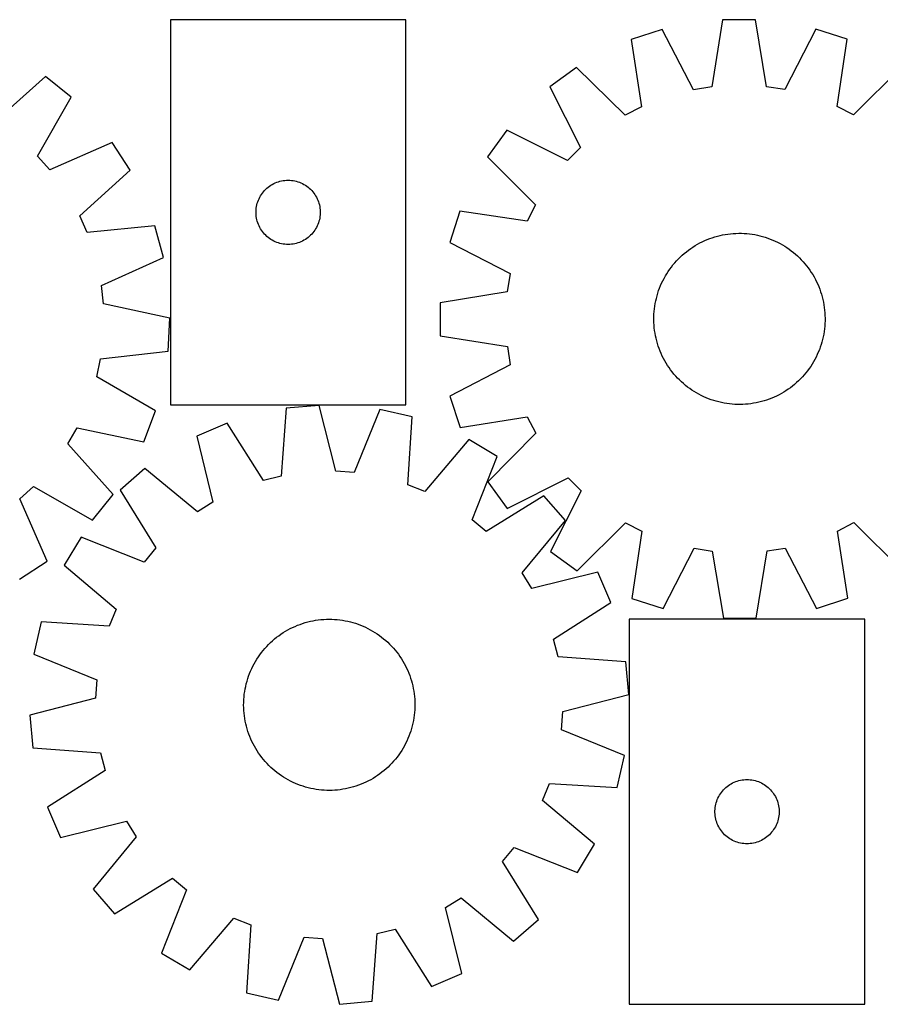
# Model space of a CAD drawing. Header units: millimetres. Extents: x 7 to 1493, y 7 to 467.
# Tile 2 of 5: x 323 to 725, y 7 to 467. Entities that reach past the tile are written whole.
import ezdxf

# ---------------------------------------------------------------- set-up
doc = ezdxf.new("R2010")
doc.units = ezdxf.units.MM
doc.layers.add('CUT', color=7, linetype='CONTINUOUS', true_color=0x000000)

msp = doc.modelspace()

# ---------------------------------------------------------------- linework, layer by layer
at = {"layer": 'CUT'}
for p, q in [((393.433035, 466.621152), (393.433035, 286.621152)), ((503.433035, 466.621152), (393.433035, 466.621152)), ((503.433035, 286.621152), (503.433035, 466.621152)), ((651.444041, 466.59381), (646.340247, 435.242159)), ((666.83008, 466.61259), (651.444041, 466.59381)), ((672.010395, 435.273492), (666.83008, 466.61259)), ((623.262024, 462.094948), (608.634835, 457.322539)), ((637.873111, 433.8905), (623.262024, 462.094948)), ((695.022995, 462.18254), (680.480806, 433.942507)), ((709.661791, 457.445854), (695.022995, 462.18254)), ((608.634835, 457.322539), (613.469032, 425.928188)), ((704.90425, 426.039795), (709.661791, 457.445854)), ((583.222369, 444.335145), (570.785841, 435.276264)), ((605.833992, 422.026195), (583.222369, 444.335145)), ((735.105887, 444.520536), (712.548792, 422.156452)), ((335.088177, 440.147522), (311.381285, 419.00614)), ((347.052499, 430.473561), (335.088177, 440.147522)), ((570.785841, 435.276264), (585.084823, 406.912311)), ((646.340247, 435.242159), (637.873111, 433.8905)), ((680.480806, 433.942507), (672.010395, 435.273492)), ((331.342624, 402.866052), (347.052499, 430.473561)), ((613.469032, 425.928188), (605.833992, 422.026195)), ((712.548792, 422.156452), (704.90425, 426.039795)), ((550.630476, 415.071635), (541.601983, 402.613029)), ((579.029252, 400.841938), (550.630476, 415.071635)), ((366.164303, 409.279109), (337.084663, 396.498292)), ((374.553631, 396.381446), (366.164303, 409.279109)), ((585.084823, 406.912311), (579.029252, 400.841938)), ((337.084663, 396.498292), (331.342624, 402.866052)), ((541.601983, 402.613029), (563.966066, 380.055934)), ((351.081462, 374.979763), (374.553631, 396.381446)), ((443.871312, 390.910683), (444.612968, 391.126568)), ((444.612968, 391.126568), (445.364754, 391.303987)), ((445.364754, 391.303987), (446.124676, 391.44247)), ((446.124676, 391.44247), (446.89072, 391.54165)), ((446.89072, 391.54165), (447.660853, 391.601263)), ((447.660853, 391.601263), (448.433035, 391.621152)), ((448.433035, 391.621152), (449.205216, 391.601263)), ((449.205216, 391.601263), (449.97535, 391.54165)), ((449.97535, 391.54165), (450.741393, 391.44247)), ((450.741393, 391.44247), (451.501316, 391.303987)), ((451.501316, 391.303987), (452.253101, 391.126568)), ((452.253101, 391.126568), (452.994757, 390.910683)), ((436.914828, 386.23005), (437.424754, 386.810252)), ((437.424754, 386.810252), (437.963872, 387.363435)), ((437.963872, 387.363435), (438.530753, 387.888131)), ((438.530753, 387.888131), (439.123892, 388.382949)), ((439.123892, 388.382949), (439.741718, 388.846577)), ((439.741718, 388.846577), (440.382592, 389.277785)), ((440.382592, 389.277785), (441.044814, 389.675431)), ((441.044814, 389.675431), (441.726628, 390.038458)), ((441.726628, 390.038458), (442.426226, 390.365906)), ((442.426226, 390.365906), (443.141753, 390.656904)), ((443.141753, 390.656904), (443.871312, 390.910683)), ((452.994757, 390.910683), (453.724316, 390.656904)), ((453.724316, 390.656904), (454.439843, 390.365906)), ((454.439843, 390.365906), (455.139441, 390.038458)), ((455.139441, 390.038458), (455.821256, 389.675431)), ((455.821256, 389.675431), (456.483477, 389.277785)), ((456.483477, 389.277785), (457.124351, 388.846577)), ((457.124351, 388.846577), (457.742177, 388.382949)), ((457.742177, 388.382949), (458.335316, 387.888131)), ((458.335316, 387.888131), (458.902197, 387.363435)), ((458.902197, 387.363435), (459.441315, 386.810252)), ((459.441315, 386.810252), (459.951241, 386.23005)), ((434.265696, 381.549288), (434.538175, 382.27207)), ((434.538175, 382.27207), (434.847501, 382.979868)), ((434.847501, 382.979868), (435.192853, 383.670803)), ((435.192853, 383.670803), (435.573315, 384.343044)), ((435.573315, 384.343044), (435.987879, 384.994808)), ((435.987879, 384.994808), (436.435446, 385.624366)), ((436.435446, 385.624366), (436.914828, 386.23005)), ((459.951241, 386.23005), (460.430623, 385.624366)), ((460.430623, 385.624366), (460.87819, 384.994808)), ((460.87819, 384.994808), (461.292754, 384.343044)), ((461.292754, 384.343044), (461.673217, 383.670803)), ((461.673217, 383.670803), (462.018569, 382.979868)), ((462.018569, 382.979868), (462.327894, 382.27207)), ((462.327894, 382.27207), (462.600373, 381.549288)), ((433.438008, 377.007371), (433.477772, 377.778784)), ((433.477772, 377.778784), (433.557194, 378.547127)), ((433.557194, 378.547127), (433.676065, 379.310363)), ((433.676065, 379.310363), (433.834069, 380.066468)), ((433.834069, 380.066468), (434.030786, 380.813436)), ((434.030786, 380.813436), (434.265696, 381.549288)), ((462.600373, 381.549288), (462.835283, 380.813436)), ((462.835283, 380.813436), (463.032, 380.066468)), ((463.032, 380.066468), (463.190004, 379.310363)), ((463.190004, 379.310363), (463.308875, 378.547127)), ((463.308875, 378.547127), (463.388297, 377.778784)), ((463.388297, 377.778784), (463.428062, 377.007371)), ((563.966066, 380.055934), (560.082724, 372.411393)), ((354.57472, 367.149276), (351.081462, 374.979763)), ((433.438008, 376.234933), (433.438008, 377.007371)), ((433.477772, 375.46352), (433.438008, 376.234933)), ((433.557194, 374.695177), (433.477772, 375.46352)), ((433.676065, 373.931941), (433.557194, 374.695177)), ((433.834069, 373.175836), (433.676065, 373.931941)), ((434.030786, 372.428867), (433.834069, 373.175836)), ((463.032, 373.175836), (462.835283, 372.428867)), ((463.190004, 373.931941), (463.032, 373.175836)), ((463.308875, 374.695177), (463.190004, 373.931941)), ((463.388297, 375.46352), (463.308875, 374.695177)), ((463.428062, 376.234933), (463.388297, 375.46352)), ((463.428062, 377.007371), (463.428062, 376.234933)), ((528.676665, 377.168934), (523.939978, 362.530138)), ((560.082724, 372.411393), (528.676665, 377.168934)), ((386.180591, 370.318452), (354.57472, 367.149276)), ((390.173719, 355.4596), (386.180591, 370.318452)), ((434.265696, 371.693016), (434.030786, 372.428867)), ((434.538175, 370.970234), (434.265696, 371.693016)), ((434.847501, 370.262436), (434.538175, 370.970234)), ((435.192853, 369.571501), (434.847501, 370.262436)), ((435.573315, 368.89926), (435.192853, 369.571501)), ((435.987879, 368.247496), (435.573315, 368.89926)), ((436.435446, 367.617938), (435.987879, 368.247496)), ((460.87819, 368.247496), (460.430623, 367.617938)), ((461.292754, 368.89926), (460.87819, 368.247496)), ((461.673217, 369.571501), (461.292754, 368.89926)), ((462.018569, 370.262436), (461.673217, 369.571501)), ((462.327894, 370.970234), (462.018569, 370.262436)), ((462.600373, 371.693016), (462.327894, 370.970234)), ((462.835283, 372.428867), (462.600373, 371.693016)), ((436.914828, 367.012254), (436.435446, 367.617938)), ((437.424754, 366.432052), (436.914828, 367.012254)), ((437.963872, 365.878869), (437.424754, 366.432052)), ((438.530753, 365.354173), (437.963872, 365.878869)), ((439.123892, 364.859355), (438.530753, 365.354173)), ((439.741718, 364.395727), (439.123892, 364.859355)), ((440.382592, 363.964519), (439.741718, 364.395727)), ((441.044814, 363.566873), (440.382592, 363.964519)), ((441.726628, 363.203846), (441.044814, 363.566873)), ((455.821256, 363.566873), (455.139441, 363.203846)), ((456.483477, 363.964519), (455.821256, 363.566873)), ((457.124351, 364.395727), (456.483477, 363.964519)), ((457.742177, 364.859355), (457.124351, 364.395727)), ((458.335316, 365.354173), (457.742177, 364.859355)), ((458.902197, 365.878869), (458.335316, 365.354173)), ((459.441315, 366.432052), (458.902197, 365.878869)), ((459.951241, 367.012254), (459.441315, 366.432052)), ((460.430623, 367.617938), (459.951241, 367.012254)), ((643.089301, 363.379348), (644.245823, 363.870737)), ((644.245823, 363.870737), (645.417209, 364.325557)), ((645.417209, 364.325557), (646.602304, 364.743358)), ((646.602304, 364.743358), (647.799937, 365.123729)), ((647.799937, 365.123729), (649.008927, 365.466293)), ((649.008927, 365.466293), (650.228081, 365.770712)), ((650.228081, 365.770712), (651.456195, 366.036687)), ((651.456195, 366.036687), (652.692057, 366.263955)), ((652.692057, 366.263955), (653.934449, 366.452291)), ((653.934449, 366.452291), (655.182143, 366.60151)), ((655.182143, 366.60151), (656.433908, 366.711464)), ((656.433908, 366.711464), (657.68851, 366.782045)), ((657.68851, 366.782045), (658.944709, 366.813184)), ((658.944709, 366.813184), (660.201267, 366.804848)), ((660.201267, 366.804848), (661.456943, 366.757048)), ((661.456943, 366.757048), (662.710498, 366.669829)), ((662.710498, 366.669829), (663.960694, 366.543278)), ((663.960694, 366.543278), (665.206299, 366.37752)), ((665.206299, 366.37752), (666.446083, 366.172718)), ((666.446083, 366.172718), (667.678821, 365.929075)), ((667.678821, 365.929075), (668.903299, 365.646831)), ((668.903299, 365.646831), (670.118307, 365.326264)), ((670.118307, 365.326264), (671.322646, 364.967692)), ((671.322646, 364.967692), (672.515127, 364.571466)), ((672.515127, 364.571466), (673.694575, 364.13798)), ((673.694575, 364.13798), (674.859824, 363.66766)), ((674.859824, 363.66766), (676.009726, 363.160971)), ((442.426226, 362.876398), (441.726628, 363.203846)), ((443.141753, 362.5854), (442.426226, 362.876398)), ((443.871312, 362.331621), (443.141753, 362.5854)), ((444.612968, 362.115736), (443.871312, 362.331621)), ((445.364754, 361.938317), (444.612968, 362.115736)), ((446.124676, 361.799834), (445.364754, 361.938317)), ((446.89072, 361.700654), (446.124676, 361.799834)), ((447.660853, 361.641041), (446.89072, 361.700654)), ((448.433035, 361.621152), (447.660853, 361.641041)), ((449.205216, 361.641041), (448.433035, 361.621152)), ((449.97535, 361.700654), (449.205216, 361.641041)), ((450.741393, 361.799834), (449.97535, 361.700654)), ((451.501316, 361.938317), (450.741393, 361.799834)), ((452.253101, 362.115736), (451.501316, 361.938317)), ((452.994757, 362.331621), (452.253101, 362.115736)), ((453.724316, 362.5854), (452.994757, 362.331621)), ((454.439843, 362.876398), (453.724316, 362.5854)), ((455.139441, 363.203846), (454.439843, 362.876398)), ((523.939978, 362.530138), (552.180012, 347.987948)), ((634.505606, 358.197257), (635.50359, 358.960824)), ((635.50359, 358.960824), (636.525066, 359.692667)), ((636.525066, 359.692667), (637.569026, 360.392063)), ((637.569026, 360.392063), (638.634439, 361.058323)), ((638.634439, 361.058323), (639.720254, 361.690788)), ((639.720254, 361.690788), (640.825399, 362.288835)), ((640.825399, 362.288835), (641.948785, 362.851874)), ((641.948785, 362.851874), (643.089301, 363.379348)), ((676.009726, 363.160971), (677.143144, 362.618413)), ((677.143144, 362.618413), (678.258961, 362.040521)), ((678.258961, 362.040521), (679.356075, 361.427865)), ((679.356075, 361.427865), (680.433404, 360.781051)), ((680.433404, 360.781051), (681.489885, 360.100716)), ((681.489885, 360.100716), (682.524474, 359.387532)), ((682.524474, 359.387532), (683.536151, 358.642202)), ((361.236876, 342.358689), (390.173719, 355.4596)), ((629.901668, 353.930987), (630.767917, 354.841272)), ((630.767917, 354.841272), (631.662331, 355.723899)), ((631.662331, 355.723899), (632.584028, 356.577996)), ((632.584028, 356.577996), (633.532098, 357.40272)), ((633.532098, 357.40272), (634.505606, 358.197257)), ((683.536151, 358.642202), (684.523918, 357.865463)), ((684.523918, 357.865463), (685.486799, 357.05808)), ((685.486799, 357.05808), (686.423845, 356.220851)), ((686.423845, 356.220851), (687.33413, 355.354602)), ((687.33413, 355.354602), (688.216757, 354.460188)), ((688.216757, 354.460188), (689.070853, 353.538491)), ((626.021803, 348.997027), (626.734987, 350.031617)), ((626.734987, 350.031617), (627.480317, 351.043294)), ((627.480317, 351.043294), (628.257056, 352.03106)), ((628.257056, 352.03106), (629.064439, 352.993942)), ((629.064439, 352.993942), (629.901668, 353.930987)), ((689.070853, 353.538491), (689.895577, 352.59042)), ((689.895577, 352.59042), (690.690115, 351.616913)), ((690.690115, 351.616913), (691.453682, 350.618929)), ((691.453682, 350.618929), (692.185525, 349.597453)), ((552.180012, 347.987948), (550.849027, 339.517538)), ((623.504106, 344.650286), (624.081998, 345.766103)), ((624.081998, 345.766103), (624.694653, 346.863218)), ((624.694653, 346.863218), (625.341468, 347.940547)), ((625.341468, 347.940547), (626.021803, 348.997027)), ((692.185525, 349.597453), (692.884921, 348.553493)), ((692.884921, 348.553493), (693.55118, 347.48808)), ((693.55118, 347.48808), (694.183646, 346.402265)), ((694.183646, 346.402265), (694.781693, 345.297119)), ((694.781693, 345.297119), (695.344731, 344.173734)), ((362.139408, 333.831978), (361.236876, 342.358689)), ((621.551052, 340.02227), (621.984539, 341.201717)), ((621.984539, 341.201717), (622.454858, 342.366967)), ((622.454858, 342.366967), (622.961547, 343.516868)), ((622.961547, 343.516868), (623.504106, 344.650286)), ((695.344731, 344.173734), (695.872205, 343.033218)), ((695.872205, 343.033218), (696.363595, 341.876696)), ((696.363595, 341.876696), (696.818415, 340.705309)), ((696.818415, 340.705309), (697.236216, 339.520215)), ((550.849027, 339.517538), (519.509928, 334.337222)), ((620.193444, 335.185964), (620.475688, 336.410441)), ((620.475688, 336.410441), (620.796254, 337.625449)), ((620.796254, 337.625449), (621.154827, 338.829788)), ((621.154827, 338.829788), (621.551052, 340.02227)), ((697.236216, 339.520215), (697.616586, 338.322582)), ((697.616586, 338.322582), (697.95915, 337.113592)), ((697.95915, 337.113592), (698.26357, 335.894438)), ((698.26357, 335.894438), (698.529545, 334.666324)), ((393.177706, 327.079292), (362.139408, 333.831978)), ((519.509928, 334.337222), (519.528709, 318.951183)), ((619.45269, 330.21764), (619.579241, 331.467837)), ((619.579241, 331.467837), (619.744999, 332.713442)), ((619.744999, 332.713442), (619.949801, 333.953225)), ((619.949801, 333.953225), (620.193444, 335.185964)), ((698.529545, 334.666324), (698.756813, 333.430462)), ((698.756813, 333.430462), (698.945149, 332.18807)), ((698.945149, 332.18807), (699.094368, 330.940376)), ((392.383759, 311.71374), (393.177706, 327.079292)), ((619.309335, 326.451852), (619.317671, 327.708409)), ((619.317671, 327.708409), (619.365471, 328.964085)), ((619.365471, 328.964085), (619.45269, 330.21764)), ((699.094368, 330.940376), (699.204322, 329.688611)), ((699.204322, 329.688611), (699.274903, 328.434009)), ((699.274903, 328.434009), (699.306041, 327.177809)), ((699.306041, 327.177809), (699.297706, 325.921252)), ((619.340473, 325.195652), (619.309335, 326.451852)), ((619.411054, 323.941051), (619.340473, 325.195652)), ((619.521009, 322.689285), (619.411054, 323.941051)), ((619.670227, 321.441591), (619.521009, 322.689285)), ((699.036136, 322.161824), (698.870378, 320.91622)), ((699.162686, 323.412021), (699.036136, 322.161824)), ((699.249905, 324.665576), (699.162686, 323.412021)), ((699.297706, 325.921252), (699.249905, 324.665576)), ((519.528709, 318.951183), (550.88036, 313.847389)), ((619.858564, 320.1992), (619.670227, 321.441591)), ((620.085831, 318.963337), (619.858564, 320.1992)), ((620.351806, 317.735223), (620.085831, 318.963337)), ((620.656226, 316.516069), (620.351806, 317.735223)), ((698.421933, 318.443697), (698.139689, 317.21922)), ((698.665576, 319.676436), (698.421933, 318.443697)), ((698.870378, 320.91622), (698.665576, 319.676436)), ((550.88036, 313.847389), (552.232019, 305.380253)), ((620.99879, 315.30708), (620.656226, 316.516069)), ((621.379161, 314.109446), (620.99879, 315.30708)), ((621.796962, 312.924352), (621.379161, 314.109446)), ((622.251782, 311.752966), (621.796962, 312.924352)), ((697.064324, 313.607392), (696.630838, 312.427944)), ((697.460549, 314.799873), (697.064324, 313.607392)), ((697.819122, 316.004212), (697.460549, 314.799873)), ((698.139689, 317.21922), (697.819122, 316.004212)), ((360.814782, 308.19601), (392.383759, 311.71374)), ((622.743171, 310.596444), (622.251782, 311.752966)), ((623.270645, 309.455927), (622.743171, 310.596444)), ((623.833684, 308.332542), (623.270645, 309.455927)), ((624.431731, 307.227396), (623.833684, 308.332542)), ((695.111271, 308.979375), (694.533379, 307.863558)), ((695.653829, 310.112793), (695.111271, 308.979375)), ((696.160518, 311.262695), (695.653829, 310.112793)), ((696.630838, 312.427944), (696.160518, 311.262695)), ((359.038242, 299.807728), (360.814782, 308.19601)), ((552.232019, 305.380253), (524.027571, 290.769167)), ((625.064196, 306.141581), (624.431731, 307.227396)), ((625.730456, 305.076168), (625.064196, 306.141581)), ((626.429852, 304.032208), (625.730456, 305.076168)), ((627.161694, 303.010733), (626.429852, 304.032208)), ((692.593573, 304.632634), (691.880389, 303.598045)), ((693.273908, 305.689114), (692.593573, 304.632634)), ((693.920723, 306.766444), (693.273908, 305.689114)), ((694.533379, 307.863558), (693.920723, 306.766444)), ((386.470724, 283.79418), (359.038242, 299.807728)), ((627.925261, 302.012748), (627.161694, 303.010733)), ((628.719799, 301.039241), (627.925261, 302.012748)), ((629.544523, 300.091171), (628.719799, 301.039241)), ((630.39862, 299.169474), (629.544523, 300.091171)), ((631.281246, 298.275059), (630.39862, 299.169474)), ((688.713709, 299.698674), (687.84746, 298.788389)), ((689.550938, 300.63572), (688.713709, 299.698674)), ((690.35832, 301.598601), (689.550938, 300.63572)), ((691.13506, 302.586367), (690.35832, 301.598601)), ((691.880389, 303.598045), (691.13506, 302.586367)), ((632.191532, 297.40881), (631.281246, 298.275059)), ((633.128577, 296.571581), (632.191532, 297.40881)), ((634.091458, 295.764198), (633.128577, 296.571581)), ((635.079225, 294.987459), (634.091458, 295.764198)), ((636.090902, 294.24213), (635.079225, 294.987459)), ((683.111786, 294.668837), (682.09031, 293.936994)), ((684.109771, 295.432404), (683.111786, 294.668837)), ((685.083278, 296.226941), (684.109771, 295.432404)), ((686.031348, 297.051665), (685.083278, 296.226941)), ((686.953045, 297.905762), (686.031348, 297.051665)), ((687.84746, 298.788389), (686.953045, 297.905762)), ((524.027571, 290.769167), (528.79998, 276.141978)), ((637.125492, 293.528945), (636.090902, 294.24213)), ((638.181972, 292.84861), (637.125492, 293.528945)), ((639.259301, 292.201796), (638.181972, 292.84861)), ((640.356415, 291.58914), (639.259301, 292.201796)), ((641.472232, 291.011248), (640.356415, 291.58914)), ((642.605651, 290.46869), (641.472232, 291.011248)), ((643.755552, 289.962001), (642.605651, 290.46869)), ((644.920802, 289.491681), (643.755552, 289.962001)), ((675.526075, 290.250313), (674.369553, 289.758924)), ((676.666592, 290.777788), (675.526075, 290.250313)), ((677.789977, 291.340826), (676.666592, 290.777788)), ((678.895123, 291.938873), (677.789977, 291.340826)), ((679.980938, 292.571338), (678.895123, 291.938873)), ((681.046351, 293.237598), (679.980938, 292.571338)), ((682.09031, 293.936994), (681.046351, 293.237598)), ((393.433035, 286.621152), (503.433035, 286.621152)), ((462.881363, 286.409235), (447.556337, 285.040244)), ((470.792018, 255.64568), (462.881363, 286.409235)), ((646.100249, 289.058195), (644.920802, 289.491681)), ((647.292731, 288.66197), (646.100249, 289.058195)), ((648.49707, 288.303397), (647.292731, 288.66197)), ((649.712078, 287.98283), (648.49707, 288.303397)), ((650.936555, 287.700586), (649.712078, 287.98283)), ((652.169294, 287.456943), (650.936555, 287.700586)), ((653.409077, 287.252141), (652.169294, 287.456943)), ((654.654682, 287.086383), (653.409077, 287.252141)), ((655.904879, 286.959832), (654.654682, 287.086383)), ((657.158433, 286.872614), (655.904879, 286.959832)), ((658.414109, 286.824813), (657.158433, 286.872614)), ((659.670667, 286.816478), (658.414109, 286.824813)), ((660.926867, 286.847616), (659.670667, 286.816478)), ((662.181468, 286.918197), (660.926867, 286.847616)), ((663.433234, 287.028151), (662.181468, 286.918197)), ((664.680928, 287.17737), (663.433234, 287.028151)), ((665.923319, 287.365706), (664.680928, 287.17737)), ((667.159182, 287.592974), (665.923319, 287.365706)), ((668.387296, 287.858949), (667.159182, 287.592974)), ((669.606449, 288.163369), (668.387296, 287.858949)), ((670.815439, 288.505933), (669.606449, 288.163369)), ((672.013072, 288.886303), (670.815439, 288.505933)), ((673.198167, 289.304104), (672.013072, 288.886303)), ((674.369553, 289.758924), (673.198167, 289.304104)), ((380.967418, 269.426015), (386.470724, 283.79418)), ((447.556337, 285.040244), (445.223664, 253.361649)), ((491.354282, 284.470495), (479.346554, 255.063196)), ((506.352289, 281.036789), (491.354282, 284.470495)), ((504.369307, 249.334383), (506.352289, 281.036789)), ((528.79998, 276.141978), (560.194331, 280.976174)), ((560.194331, 280.976174), (564.096324, 273.341135)), ((419.877879, 278.08548), (405.725954, 272.047799)), ((436.90782, 251.272127), (419.877879, 278.08548)), ((345.574787, 268.407055), (349.856498, 275.835805)), ((349.856498, 275.835805), (380.967418, 269.426015)), ((405.725954, 272.047799), (413.296675, 241.198829)), ((564.096324, 273.341135), (541.787374, 250.729512)), ((366.716169, 244.700164), (345.574787, 268.407055)), ((532.83254, 270.394322), (512.325157, 246.136911)), ((546.035419, 262.494034), (532.83254, 270.394322)), ((534.352909, 232.956029), (546.035419, 262.494034)), ((381.551316, 256.880311), (369.957783, 246.76495)), ((406.033534, 236.641839), (381.551316, 256.880311)), ((445.223664, 253.361649), (436.90782, 251.272127)), ((479.346554, 255.063196), (470.792018, 255.64568)), ((323.066939, 242.703678), (329.434698, 248.445717)), ((329.434698, 248.445717), (357.042207, 232.735841)), ((512.325157, 246.136911), (504.369307, 249.334383)), ((541.787374, 250.729512), (550.846254, 238.292984)), ((550.846254, 238.292984), (579.210208, 252.591966)), ((579.210208, 252.591966), (585.280581, 246.536394)), ((357.042207, 232.735841), (366.716169, 244.700164)), ((369.957783, 246.76495), (386.690821, 219.765317)), ((567.930931, 244.189599), (540.931298, 227.45656)), ((578.046292, 232.596065), (567.930931, 244.189599)), ((585.280581, 246.536394), (571.050884, 218.137618)), ((335.847756, 213.624038), (323.066939, 242.703678)), ((413.296675, 241.198829), (406.033534, 236.641839)), ((540.931298, 227.45656), (534.352909, 232.956029)), ((557.80782, 208.113847), (578.046292, 232.596065)), ((583.50949, 209.109125), (606.066584, 231.473209)), ((606.066584, 231.473209), (613.711126, 227.589866)), ((705.146345, 227.701474), (712.781384, 231.603466)), ((712.781384, 231.603466), (735.393007, 209.294516)), ((613.711126, 227.589866), (608.953585, 196.183807)), ((709.980541, 196.307122), (705.146345, 227.701474)), ((351.653347, 224.869438), (343.75306, 211.666559)), ((381.191352, 213.186928), (351.653347, 224.869438)), ((386.690821, 219.765317), (381.191352, 213.186928)), ((571.050884, 218.137618), (583.50949, 209.109125)), ((623.592381, 191.447121), (638.134571, 219.687154)), ((638.134571, 219.687154), (646.604981, 218.356169)), ((646.604981, 218.356169), (651.785297, 187.017071)), ((667.171335, 187.035851), (672.27513, 218.387503)), ((672.27513, 218.387503), (680.742265, 219.739162)), ((680.742265, 219.739162), (695.353352, 191.534713)), ((322.950092, 205.234709), (335.847756, 213.624038)), ((343.75306, 211.666559), (368.010471, 191.159176)), ((562.36481, 200.850707), (557.80782, 208.113847)), ((593.21378, 208.421427), (562.36481, 200.850707)), ((599.251461, 194.269503), (593.21378, 208.421427)), ((572.438108, 177.239562), (599.251461, 194.269503)), ((608.953585, 196.183807), (623.592381, 191.447121)), ((695.353352, 191.534713), (709.980541, 196.307122)), ((368.010471, 191.159176), (364.812998, 183.203326)), ((333.110593, 185.186308), (329.676887, 170.188301)), ((364.812998, 183.203326), (333.110593, 185.186308)), ((452.831333, 183.641865), (454.005595, 184.089209)), ((454.005595, 184.089209), (455.193328, 184.499447)), ((455.193328, 184.499447), (456.393362, 184.872175)), ((456.393362, 184.872175), (457.604511, 185.207026)), ((457.604511, 185.207026), (458.82558, 185.503668)), ((458.82558, 185.503668), (460.055365, 185.761809)), ((460.055365, 185.761809), (461.292651, 185.981194)), ((461.292651, 185.981194), (462.536218, 186.161607)), ((462.536218, 186.161607), (463.784838, 186.302869)), ((463.784838, 186.302869), (465.037278, 186.404842)), ((465.037278, 186.404842), (466.292304, 186.467424)), ((466.292304, 186.467424), (467.548677, 186.490554)), ((467.548677, 186.490554), (468.805156, 186.474209)), ((468.805156, 186.474209), (470.060502, 186.418405)), ((470.060502, 186.418405), (471.313475, 186.323198)), ((471.313475, 186.323198), (472.56284, 186.18868)), ((472.56284, 186.18868), (473.807362, 186.014985)), ((473.807362, 186.014985), (475.045815, 185.802285)), ((475.045815, 185.802285), (476.276976, 185.550789)), ((476.276976, 185.550789), (477.499629, 185.260745)), ((477.499629, 185.260745), (478.712569, 184.93244)), ((478.712569, 184.93244), (479.914598, 184.566197)), ((479.914598, 184.566197), (481.10453, 184.162379)), ((481.10453, 184.162379), (482.28119, 183.721383)), ((717.839109, 186.544497), (607.839109, 186.544497)), ((607.839109, 186.544497), (607.839109, 6.544497)), ((651.785297, 187.017071), (667.171335, 187.035851)), ((717.839109, 6.544497), (717.839109, 186.544497)), ((444.05798, 178.787779), (445.0841, 179.513095)), ((445.0841, 179.513095), (446.132497, 180.205823)), ((446.132497, 180.205823), (447.202135, 180.865277)), ((447.202135, 180.865277), (448.29196, 181.490808)), ((448.29196, 181.490808), (449.400895, 182.081798)), ((449.400895, 182.081798), (450.527846, 182.637664)), ((450.527846, 182.637664), (451.671702, 183.157858)), ((451.671702, 183.157858), (452.831333, 183.641865)), ((482.28119, 183.721383), (483.443418, 183.243645)), ((483.443418, 183.243645), (484.590066, 182.729636)), ((484.590066, 182.729636), (485.720003, 182.179864)), ((485.720003, 182.179864), (486.832113, 181.594871)), ((486.832113, 181.594871), (487.9253, 180.975234)), ((487.9253, 180.975234), (488.998484, 180.321566)), ((488.998484, 180.321566), (490.050606, 179.63451)), ((490.050606, 179.63451), (491.080628, 178.914745)), ((439.296143, 174.698498), (440.196165, 175.575405)), ((440.196165, 175.575405), (441.123288, 176.423609)), ((441.123288, 176.423609), (442.076596, 177.242273)), ((442.076596, 177.242273), (443.055148, 178.030589)), ((443.055148, 178.030589), (444.05798, 178.787779)), ((491.080628, 178.914745), (492.087534, 178.162982)), ((492.087534, 178.162982), (493.070329, 177.379962)), ((493.070329, 177.379962), (494.028044, 176.566458)), ((494.028044, 176.566458), (494.959734, 175.723273)), ((494.959734, 175.723273), (495.864479, 174.851239)), ((495.864479, 174.851239), (496.741386, 173.951216)), ((574.52763, 168.923717), (572.438108, 177.239562)), ((435.232636, 169.914647), (435.984399, 170.921553)), ((435.984399, 170.921553), (436.767419, 171.904348)), ((436.767419, 171.904348), (437.580923, 172.862063)), ((437.580923, 172.862063), (438.424108, 173.793753)), ((438.424108, 173.793753), (439.296143, 174.698498)), ((496.741386, 173.951216), (497.58959, 173.024093)), ((497.58959, 173.024093), (498.408254, 172.070785)), ((498.408254, 172.070785), (499.19657, 171.092233)), ((499.19657, 171.092233), (499.95376, 170.089402)), ((329.676887, 170.188301), (359.084185, 158.180573)), ((431.967517, 164.554022), (432.55251, 165.666132)), ((432.55251, 165.666132), (433.172147, 166.759319)), ((433.172147, 166.759319), (433.825816, 167.832503)), ((433.825816, 167.832503), (434.512871, 168.884625)), ((434.512871, 168.884625), (435.232636, 169.914647)), ((499.95376, 170.089402), (500.679076, 169.063281)), ((500.679076, 169.063281), (501.371804, 168.014885)), ((501.371804, 168.014885), (502.031258, 166.945246)), ((502.031258, 166.945246), (502.656789, 165.855422)), ((502.656789, 165.855422), (503.247779, 164.746486)), ((606.206225, 166.591044), (574.52763, 168.923717)), ((607.575216, 151.266018), (606.206225, 166.591044)), ((429.985002, 159.938549), (430.425998, 161.115209)), ((430.425998, 161.115209), (430.903736, 162.277437)), ((430.903736, 162.277437), (431.417745, 163.424085)), ((431.417745, 163.424085), (431.967517, 164.554022)), ((503.247779, 164.746486), (503.803645, 163.619535)), ((503.803645, 163.619535), (504.323839, 162.475679)), ((504.323839, 162.475679), (504.807846, 161.316048)), ((504.807846, 161.316048), (505.25519, 160.141787)), ((359.084185, 158.180573), (358.501701, 149.626037)), ((428.886636, 156.333648), (429.214942, 157.546588)), ((429.214942, 157.546588), (429.581184, 158.748617)), ((429.581184, 158.748617), (429.985002, 159.938549)), ((505.25519, 160.141787), (505.665428, 158.954053)), ((505.665428, 158.954053), (506.038156, 157.754019)), ((506.038156, 157.754019), (506.373007, 156.54287)), ((506.373007, 156.54287), (506.669649, 155.321801)), ((427.958701, 151.396859), (428.132396, 152.641381)), ((428.132396, 152.641381), (428.345096, 153.879834)), ((428.345096, 153.879834), (428.596593, 155.110995)), ((428.596593, 155.110995), (428.886636, 156.333648)), ((506.669649, 155.321801), (506.92779, 154.092016)), ((506.92779, 154.092016), (507.147175, 152.85473)), ((507.147175, 152.85473), (507.327588, 151.611164)), ((358.501701, 149.626037), (327.738146, 141.715382)), ((427.656827, 146.382696), (427.673172, 147.639175)), ((427.673172, 147.639175), (427.728976, 148.894521)), ((427.728976, 148.894521), (427.824184, 150.147494)), ((427.824184, 150.147494), (427.958701, 151.396859)), ((507.327588, 151.611164), (507.46885, 150.362544)), ((507.46885, 150.362544), (507.570823, 149.110103)), ((507.570823, 149.110103), (507.633405, 147.855077)), ((507.633405, 147.855077), (507.656535, 146.598704)), ((576.811661, 143.355364), (607.575216, 151.266018)), ((427.679957, 145.126323), (427.656827, 146.382696)), ((427.742539, 143.871297), (427.679957, 145.126323)), ((427.844512, 142.618857), (427.742539, 143.871297)), ((507.489179, 142.833906), (507.354661, 141.584542)), ((507.584386, 144.08688), (507.489179, 142.833906)), ((507.64019, 145.342225), (507.584386, 144.08688)), ((507.656535, 146.598704), (507.64019, 145.342225)), ((576.229177, 134.800828), (576.811661, 143.355364)), ((327.738146, 141.715382), (329.107137, 126.390356)), ((427.985774, 141.370237), (427.844512, 142.618857)), ((428.166187, 140.12667), (427.985774, 141.370237)), ((428.385572, 138.889384), (428.166187, 140.12667)), ((428.643713, 137.659599), (428.385572, 138.889384)), ((506.968266, 139.101566), (506.71677, 137.870405)), ((507.180966, 140.340019), (506.968266, 139.101566)), ((507.354661, 141.584542), (507.180966, 140.340019)), ((428.940355, 136.43853), (428.643713, 137.659599)), ((429.275206, 135.227381), (428.940355, 136.43853)), ((429.647934, 134.027347), (429.275206, 135.227381)), ((430.058173, 132.839614), (429.647934, 134.027347)), ((505.732178, 134.232783), (505.32836, 133.042852)), ((506.098421, 135.434812), (505.732178, 134.232783)), ((506.426726, 136.647752), (506.098421, 135.434812)), ((506.71677, 137.870405), (506.426726, 136.647752)), ((605.636476, 122.793099), (576.229177, 134.800828)), ((430.505516, 131.665352), (430.058173, 132.839614)), ((430.989524, 130.505721), (430.505516, 131.665352)), ((431.509717, 129.361865), (430.989524, 130.505721)), ((432.065583, 128.234914), (431.509717, 129.361865)), ((503.895617, 129.557316), (503.345845, 128.427379)), ((504.409626, 130.703964), (503.895617, 129.557316)), ((504.887364, 131.866191), (504.409626, 130.703964)), ((505.32836, 133.042852), (504.887364, 131.866191)), ((329.107137, 126.390356), (360.785732, 124.057683)), ((432.656573, 127.125979), (432.065583, 128.234914)), ((433.282104, 126.036154), (432.656573, 127.125979)), ((433.941559, 124.966516), (433.282104, 126.036154)), ((434.634286, 123.918119), (433.941559, 124.966516)), ((501.487547, 125.148897), (500.800491, 124.096775)), ((502.141215, 126.222081), (501.487547, 125.148897)), ((502.760852, 127.315268), (502.141215, 126.222081)), ((503.345845, 128.427379), (502.760852, 127.315268)), ((360.785732, 124.057683), (362.875254, 115.741839)), ((435.359603, 122.891999), (434.634286, 123.918119)), ((436.116792, 121.889167), (435.359603, 122.891999)), ((436.905108, 120.910615), (436.116792, 121.889167)), ((437.723772, 119.957307), (436.905108, 120.910615)), ((438.571976, 119.030184), (437.723772, 119.957307)), ((497.732439, 120.119337), (496.889254, 119.187647)), ((498.545943, 121.077052), (497.732439, 120.119337)), ((499.328963, 122.059847), (498.545943, 121.077052)), ((500.080726, 123.066753), (499.328963, 122.059847)), ((500.800491, 124.096775), (500.080726, 123.066753)), ((602.20277, 107.795093), (605.636476, 122.793099)), ((362.875254, 115.741839), (336.061902, 98.711898)), ((439.448883, 118.130162), (438.571976, 119.030184)), ((440.353628, 117.258127), (439.448883, 118.130162)), ((441.285318, 116.414942), (440.353628, 117.258127)), ((442.243033, 115.601438), (441.285318, 116.414942)), ((443.225828, 114.818418), (442.243033, 115.601438)), ((493.236766, 115.739127), (492.258214, 114.950811)), ((494.190074, 116.557791), (493.236766, 115.739127)), ((495.117197, 117.405995), (494.190074, 116.557791)), ((496.01722, 118.282902), (495.117197, 117.405995)), ((496.889254, 119.187647), (496.01722, 118.282902)), ((444.232734, 114.066655), (443.225828, 114.818418)), ((445.262756, 113.34689), (444.232734, 114.066655)), ((446.314878, 112.659835), (445.262756, 113.34689)), ((447.388062, 112.006166), (446.314878, 112.659835)), ((448.481249, 111.386529), (447.388062, 112.006166)), ((449.59336, 110.801536), (448.481249, 111.386529)), ((450.723297, 110.251764), (449.59336, 110.801536)), ((485.912467, 110.899602), (484.785516, 110.343736)), ((487.021403, 111.490592), (485.912467, 110.899602)), ((488.111227, 112.116123), (487.021403, 111.490592)), ((489.180866, 112.775578), (488.111227, 112.116123)), ((490.229262, 113.468305), (489.180866, 112.775578)), ((491.255383, 114.193622), (490.229262, 113.468305)), ((492.258214, 114.950811), (491.255383, 114.193622)), ((656.832301, 110.28925), (657.547828, 110.580249)), ((657.547828, 110.580249), (658.277387, 110.834027)), ((658.277387, 110.834027), (659.019043, 111.049912)), ((659.019043, 111.049912), (659.770828, 111.227332)), ((659.770828, 111.227332), (660.530751, 111.365815)), ((660.530751, 111.365815), (661.296794, 111.464995)), ((661.296794, 111.464995), (662.066928, 111.524608)), ((662.066928, 111.524608), (662.839109, 111.544497)), ((662.839109, 111.544497), (663.611291, 111.524608)), ((663.611291, 111.524608), (664.381424, 111.464995)), ((664.381424, 111.464995), (665.147468, 111.365815)), ((665.147468, 111.365815), (665.90739, 111.227332)), ((665.90739, 111.227332), (666.659176, 111.049912)), ((666.659176, 111.049912), (667.400832, 110.834027)), ((667.400832, 110.834027), (668.130391, 110.580249)), ((668.130391, 110.580249), (668.845918, 110.28925)), ((451.869945, 109.737755), (450.723297, 110.251764)), ((453.032172, 109.260017), (451.869945, 109.737755)), ((454.208833, 108.819021), (453.032172, 109.260017)), ((455.398764, 108.415203), (454.208833, 108.819021)), ((456.600793, 108.048961), (455.398764, 108.415203)), ((457.813733, 107.720655), (456.600793, 108.048961)), ((459.036386, 107.430612), (457.813733, 107.720655)), ((460.267547, 107.179115), (459.036386, 107.430612)), ((461.506, 106.966415), (460.267547, 107.179115)), ((462.750523, 106.79272), (461.506, 106.966415)), ((463.999887, 106.658203), (462.750523, 106.79272)), ((465.252861, 106.562995), (463.999887, 106.658203)), ((466.508206, 106.507191), (465.252861, 106.562995)), ((467.764685, 106.490846), (466.508206, 106.507191)), ((469.021058, 106.513976), (467.764685, 106.490846)), ((470.276084, 106.576558), (469.021058, 106.513976)), ((471.528525, 106.678531), (470.276084, 106.576558)), ((472.777145, 106.819793), (471.528525, 106.678531)), ((474.020711, 107.000206), (472.777145, 106.819793)), ((475.257997, 107.219591), (474.020711, 107.000206)), ((476.487782, 107.477732), (475.257997, 107.219591)), ((477.708851, 107.774374), (476.487782, 107.477732)), ((478.92, 108.109225), (477.708851, 107.774374)), ((480.120034, 108.481953), (478.92, 108.109225)), ((481.307768, 108.892192), (480.120034, 108.481953)), ((482.482029, 109.339535), (481.307768, 108.892192)), ((483.64166, 109.823543), (482.482029, 109.339535)), ((484.785516, 110.343736), (483.64166, 109.823543)), ((567.302892, 101.822224), (570.500364, 109.778074)), ((570.500364, 109.778074), (602.20277, 107.795093)), ((650.841521, 105.547711), (651.320903, 106.153394)), ((651.320903, 106.153394), (651.830829, 106.733597)), ((651.830829, 106.733597), (652.369947, 107.286779)), ((652.369947, 107.286779), (652.936828, 107.811476)), ((652.936828, 107.811476), (653.529967, 108.306294)), ((653.529967, 108.306294), (654.147793, 108.769922)), ((654.147793, 108.769922), (654.788666, 109.20113)), ((654.788666, 109.20113), (655.450888, 109.598775)), ((655.450888, 109.598775), (656.132702, 109.961803)), ((656.132702, 109.961803), (656.832301, 110.28925)), ((668.845918, 110.28925), (669.545516, 109.961803)), ((669.545516, 109.961803), (670.22733, 109.598775)), ((670.22733, 109.598775), (670.889552, 109.20113)), ((670.889552, 109.20113), (671.530426, 108.769922)), ((671.530426, 108.769922), (672.148252, 108.306294)), ((672.148252, 108.306294), (672.741391, 107.811476)), ((672.741391, 107.811476), (673.308272, 107.286779)), ((673.308272, 107.286779), (673.84739, 106.733597)), ((673.84739, 106.733597), (674.357316, 106.153394)), ((674.357316, 106.153394), (674.836698, 105.547711)), ((591.560303, 81.314841), (567.302892, 101.822224)), ((648.436861, 100.736781), (648.671771, 101.472632)), ((648.671771, 101.472632), (648.94425, 102.195415)), ((648.94425, 102.195415), (649.253575, 102.903212)), ((649.253575, 102.903212), (649.598927, 103.594148)), ((649.598927, 103.594148), (649.97939, 104.266389)), ((649.97939, 104.266389), (650.393954, 104.918152)), ((650.393954, 104.918152), (650.841521, 105.547711)), ((674.836698, 105.547711), (675.284265, 104.918152)), ((675.284265, 104.918152), (675.698829, 104.266389)), ((675.698829, 104.266389), (676.079291, 103.594148)), ((676.079291, 103.594148), (676.424643, 102.903212)), ((676.424643, 102.903212), (676.733969, 102.195415)), ((676.733969, 102.195415), (677.006448, 101.472632)), ((677.006448, 101.472632), (677.241357, 100.736781)), ((336.061902, 98.711898), (342.099582, 84.559973)), ((647.844082, 96.930715), (647.883846, 97.702129)), ((647.844082, 96.158278), (647.844082, 96.930715)), ((647.883846, 97.702129), (647.963269, 98.470472)), ((647.963269, 98.470472), (648.08214, 99.233708)), ((648.08214, 99.233708), (648.240144, 99.989813)), ((648.240144, 99.989813), (648.436861, 100.736781)), ((677.241357, 100.736781), (677.438075, 99.989813)), ((677.438075, 99.989813), (677.596079, 99.233708)), ((677.596079, 99.233708), (677.714949, 98.470472)), ((677.714949, 98.470472), (677.794372, 97.702129)), ((677.794372, 97.702129), (677.834136, 96.930715)), ((677.834136, 96.930715), (677.834136, 96.158278)), ((342.099582, 84.559973), (372.948552, 92.130694)), ((372.948552, 92.130694), (377.505543, 84.867553)), ((647.883846, 95.386865), (647.844082, 96.158278)), ((647.963269, 94.618521), (647.883846, 95.386865)), ((648.08214, 93.855285), (647.963269, 94.618521)), ((648.240144, 93.09918), (648.08214, 93.855285)), ((648.436861, 92.352212), (648.240144, 93.09918)), ((648.671771, 91.616361), (648.436861, 92.352212)), ((677.241357, 92.352212), (677.006448, 91.616361)), ((677.438075, 93.09918), (677.241357, 92.352212)), ((677.596079, 93.855285), (677.438075, 93.09918)), ((677.714949, 94.618521), (677.596079, 93.855285)), ((677.794372, 95.386865), (677.714949, 94.618521)), ((677.834136, 96.158278), (677.794372, 95.386865)), ((648.94425, 90.893578), (648.671771, 91.616361)), ((649.253575, 90.185781), (648.94425, 90.893578)), ((649.598927, 89.494845), (649.253575, 90.185781)), ((649.97939, 88.822605), (649.598927, 89.494845)), ((650.393954, 88.170841), (649.97939, 88.822605)), ((650.841521, 87.541282), (650.393954, 88.170841)), ((651.320903, 86.935599), (650.841521, 87.541282)), ((674.836698, 87.541282), (674.357316, 86.935599)), ((675.284265, 88.170841), (674.836698, 87.541282)), ((675.698829, 88.822605), (675.284265, 88.170841)), ((676.079291, 89.494845), (675.698829, 88.822605)), ((676.424643, 90.185781), (676.079291, 89.494845)), ((676.733969, 90.893578), (676.424643, 90.185781)), ((677.006448, 91.616361), (676.733969, 90.893578)), ((377.505543, 84.867553), (357.26707, 60.385335)), ((651.830829, 86.355397), (651.320903, 86.935599)), ((652.369947, 85.802214), (651.830829, 86.355397)), ((652.936828, 85.277518), (652.369947, 85.802214)), ((653.529967, 84.7827), (652.936828, 85.277518)), ((654.147793, 84.319072), (653.529967, 84.7827)), ((654.788666, 83.887863), (654.147793, 84.319072)), ((655.450888, 83.490218), (654.788666, 83.887863)), ((656.132702, 83.12719), (655.450888, 83.490218)), ((656.832301, 82.799743), (656.132702, 83.12719)), ((669.545516, 83.12719), (668.845918, 82.799743)), ((670.22733, 83.490218), (669.545516, 83.12719)), ((670.889552, 83.887863), (670.22733, 83.490218)), ((671.530426, 84.319072), (670.889552, 83.887863)), ((672.148252, 84.7827), (671.530426, 84.319072)), ((672.741391, 85.277518), (672.148252, 84.7827)), ((673.308272, 85.802214), (672.741391, 85.277518)), ((673.84739, 86.355397), (673.308272, 85.802214)), ((674.357316, 86.935599), (673.84739, 86.355397)), ((548.622541, 73.216083), (554.12201, 79.794472)), ((554.12201, 79.794472), (583.660015, 68.111963)), ((583.660015, 68.111963), (591.560303, 81.314841)), ((657.547828, 82.508744), (656.832301, 82.799743)), ((658.277387, 82.254966), (657.547828, 82.508744)), ((659.019043, 82.039081), (658.277387, 82.254966)), ((659.770828, 81.861661), (659.019043, 82.039081)), ((660.530751, 81.723178), (659.770828, 81.861661)), ((661.296794, 81.623998), (660.530751, 81.723178)), ((662.066928, 81.564385), (661.296794, 81.623998)), ((662.839109, 81.544497), (662.066928, 81.564385)), ((663.611291, 81.564385), (662.839109, 81.544497)), ((664.381424, 81.623998), (663.611291, 81.564385)), ((665.147468, 81.723178), (664.381424, 81.623998)), ((665.90739, 81.861661), (665.147468, 81.723178)), ((666.659176, 82.039081), (665.90739, 81.861661)), ((667.400832, 82.254966), (666.659176, 82.039081)), ((668.130391, 82.508744), (667.400832, 82.254966)), ((668.845918, 82.799743), (668.130391, 82.508744)), ((565.35558, 46.21645), (548.622541, 73.216083)), ((367.382431, 48.791802), (394.382064, 65.52484)), ((394.382064, 65.52484), (400.960453, 60.025371)), ((357.26707, 60.385335), (367.382431, 48.791802)), ((400.960453, 60.025371), (389.277944, 30.487366)), ((522.016688, 51.782571), (529.279828, 56.339562)), ((529.279828, 56.339562), (553.762046, 36.101089)), ((529.587408, 20.933601), (522.016688, 51.782571)), ((402.480822, 22.587079), (422.988205, 46.84449)), ((422.988205, 46.84449), (430.944055, 43.647017)), ((553.762046, 36.101089), (565.35558, 46.21645)), ((430.944055, 43.647017), (428.961074, 11.944612)), ((490.089698, 39.619751), (498.405543, 41.709273)), ((498.405543, 41.709273), (515.435484, 14.895921)), ((443.95908, 8.510906), (455.966809, 37.918204)), ((455.966809, 37.918204), (464.521345, 37.33572)), ((464.521345, 37.33572), (472.431999, 6.572165)), ((487.757025, 7.941156), (490.089698, 39.619751)), ((389.277944, 30.487366), (402.480822, 22.587079)), ((515.435484, 14.895921), (529.587408, 20.933601)), ((428.961074, 11.944612), (443.95908, 8.510906)), ((472.431999, 6.572165), (487.757025, 7.941156)), ((607.839109, 6.544497), (717.839109, 6.544497))]:
    msp.add_line(p, q, dxfattribs=at)

doc.saveas('drawing.dxf')
